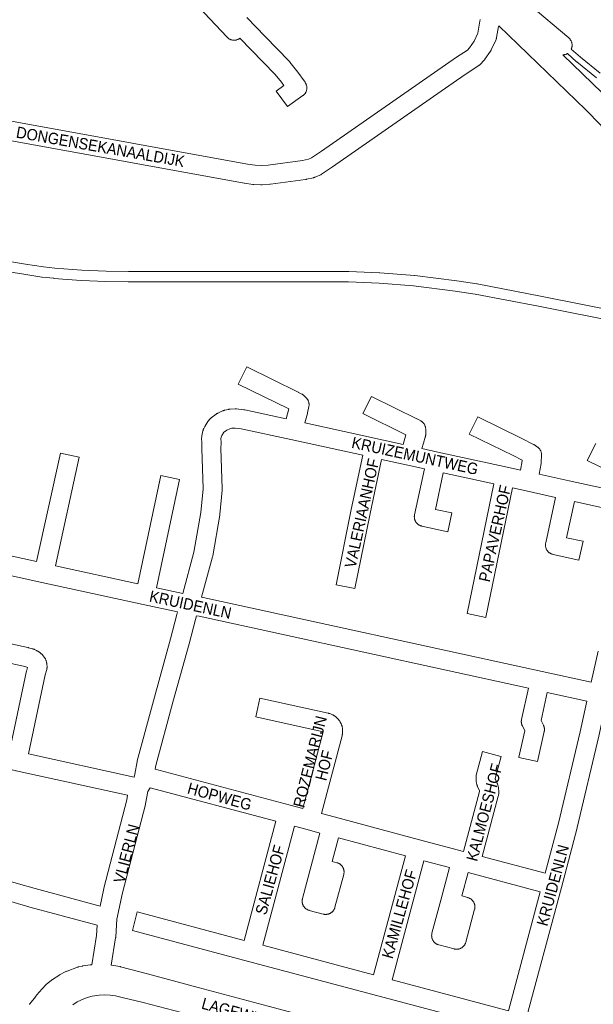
# Model space of a CAD drawing. Header units: metres. Extents: x 123819 to 142731, y 393440 to 405763.
# Tile 226 of 256: x 130796 to 131185, y 398692 to 399361. Entities that reach past the tile are written whole.
import ezdxf
from ezdxf.enums import TextEntityAlignment as Align

# ---------------------------------------------------------------- set-up
doc = ezdxf.new("R2010")
doc.units = ezdxf.units.M
doc.header["$MEASUREMENT"] = 0
for name, color, linetype, lineweight in [('gs-anno-wegen algemeen tekst', 7, 'Continuous', 0), ('gs-knt-fietspaden', 7, 'Continuous', 0), ('gs-knt-hoofdweg', 7, 'Continuous', 0), ('gs-knt-paden', 7, 'Continuous', 0), ('gs-knt-wegen algemeen', 7, 'Continuous', 0), ('gs-vlk-plantopografie wegen algemeen', 7, 'Continuous', 0)]:
    doc.layers.add(name, color=color, linetype=linetype, lineweight=lineweight)
doc.styles.add('Style-Arial', font='arial.ttf')

msp = doc.modelspace()

# ---------------------------------------------------------------- linework, layer by layer
at = {"layer": 'gs-knt-fietspaden', "color": 7, "linetype": 'Continuous', "flags": 128}
for points in [[(130780.49, 399197.86), (130799.41, 399194.87), (130811.59, 399192.95), (130819.27, 399192.14), (130837.62, 399190.69), (130854.17, 399189.94), (130869.26, 399189.75), (130911.9, 399189.81), (130911.94, 399189.81), (130921.5, 399189.73), (130949.68, 399189.81), (130949.7, 399189.81), (131018.77, 399189.76), (131018.9, 399189.75), (131039.79, 399188.92), (131039.92, 399188.91), (131063.45, 399187.09), (131063.61, 399187.07), (131092.07, 399183.5), (131092.17, 399183.49), (131105.83, 399181.37), (131105.96, 399181.35), (131148.99, 399173.04), (131207.03, 399161.58)], [(131205.55, 399154.72), (131147.63, 399166.15), (131104.69, 399174.44), (131091.14, 399176.54), (131062.82, 399180.1), (131039.45, 399181.91), (131018.69, 399182.74), (130949.7, 399182.79), (130921.5, 399182.71), (130921.46, 399182.71), (130911.89, 399182.79), (130869.24, 399182.73), (130869.19, 399182.73), (130854.03, 399182.92), (130853.92, 399182.92), (130837.24, 399183.68), (130837.13, 399183.68), (130818.67, 399185.14), (130818.58, 399185.15), (130810.77, 399185.98), (130810.68, 399185.99), (130810.59, 399186), (130798.32, 399187.94), (130779.4, 399190.93)]]:
    msp.add_lwpolyline(points, dxfattribs=at)
at = {"layer": 'gs-knt-hoofdweg', "color": 7, "linetype": 'Continuous', "flags": 128}
for points in [[(131258.13, 399161.75), (131221.53, 399240.98), (131213.02, 399257.21), (131207.56, 399266.01), (131200.45, 399276.07), (131192.69, 399285.72), (131189.55, 399289.3), (131179.6, 399299.57), (131120.72, 399356.6)], [(131164.16, 399336.83), (131190.84, 399310.99), (131191.01, 399310.81), (131201.19, 399300.31), (131201.45, 399300.03), (131204.84, 399296.17), (131205.07, 399295.9), (131213.1, 399285.92), (131213.25, 399285.72), (131213.4, 399285.52), (131220.78, 399275.05), (131220.92, 399274.86), (131221.05, 399274.66), (131226.78, 399265.41), (131226.93, 399265.16), (131227.07, 399264.9), (131235.81, 399248.24), (131235.9, 399248.06), (131235.99, 399247.88), (131276.78, 399159.57), (131276.79, 399159.54), (131277.36, 399158.29)]]:
    msp.add_lwpolyline(points, dxfattribs=at)
at = {"layer": 'gs-knt-paden', "color": 7, "linetype": 'Continuous', "flags": 128}
for points in [[(131186.95, 399321.22), (131173.5, 399332.13), (131173.44, 399332.18), (131167.17, 399337.73)], [(131169.83, 399340.74), (131176.07, 399335.22), (131189.49, 399324.33)]]:
    msp.add_lwpolyline(points, dxfattribs=at)
at = {"layer": 'gs-knt-wegen algemeen', "color": 7, "linetype": 'Continuous', "flags": 128}
for points in [[(130949.59, 399362.17), (130962.01, 399349.22), (130978.44, 399332.44), (130978.59, 399332.28), (130978.73, 399332.12), (130978.87, 399331.95), (130983.43, 399326.25), (130983.54, 399326.11), (130983.64, 399325.97), (130989.18, 399318.24), (130989.35, 399317.98), (130989.51, 399317.72), (130989.66, 399317.44), (130989.8, 399317.17), (130989.92, 399316.88), (130990.03, 399316.59), (130990.13, 399316.3), (130990.21, 399316), (130990.27, 399315.69), (130990.33, 399315.39), (130990.36, 399315.08), (130990.39, 399314.77), (130990.4, 399314.46), (130990.39, 399314.15), (130990.37, 399313.84), (130990.33, 399313.54), (130990.28, 399313.23), (130990.22, 399312.93), (130990.14, 399312.63), (130990.04, 399312.33), (130989.94, 399312.04), (130989.81, 399311.76), (130989.68, 399311.48), (130989.53, 399311.21), (130989.37, 399310.94), (130989.2, 399310.68), (130989.01, 399310.44), (130988.82, 399310.2), (130988.61, 399309.97), (130988.39, 399309.75), (130988.16, 399309.54), (130987.92, 399309.34), (130987.68, 399309.15), (130977.23, 399301.68, -0.356734), (130977.22, 399301.68), (130969.65, 399312.25), (130969.65, 399312.25, -0.457664), (130969.65, 399312.26), (130969.65, 399312.26), (130974.8, 399315.95), (130973.16, 399318.25), (130968.91, 399323.56), (130952.69, 399340.13), (130952.64, 399340.18), (130945.01, 399348.14), (130944.93, 399348.08), (130944.67, 399347.89), (130944.4, 399347.72), (130944.13, 399347.56), (130943.84, 399347.41), (130943.56, 399347.28), (130943.26, 399347.16), (130942.96, 399347.06), (130942.65, 399346.97), (130942.34, 399346.9), (130942.03, 399346.84), (130941.72, 399346.79), (130941.4, 399346.77), (130941.08, 399346.75), (130940.77, 399346.76), (130940.45, 399346.78), (130940.13, 399346.81), (130939.82, 399346.86), (130939.51, 399346.93), (130939.2, 399347.01), (130938.9, 399347.1), (130938.6, 399347.21), (130938.3, 399347.33), (130938.02, 399347.47), (130937.74, 399347.62), (130937.47, 399347.79), (130937.2, 399347.97), (130936.95, 399348.16), (130936.71, 399348.36), (130936.47, 399348.58), (130936.25, 399348.8), (130832.34, 399459.26)], [(130906.17, 398971.26), (130913.75, 398999.28), (130918.4, 399026.27), (130919.98, 399042.24), (130919.05, 399069.68), (130919.05, 399069.86), (130919.05, 399070.03), (130919.12, 399073.48), (130919, 399076.66), (130919, 399076.97), (130919.01, 399077.29), (130919.04, 399077.6), (130919.08, 399077.91), (130919.14, 399078.22), (130919.84, 399081.55), (130919.91, 399081.85), (130919.99, 399082.15), (130920.09, 399082.44), (130920.2, 399082.72), (130920.32, 399083), (130920.46, 399083.27), (130921.18, 399084.63), (130921.27, 399084.78), (130921.36, 399084.94), (130922.88, 399087.45), (130923.04, 399087.71), (130923.22, 399087.96), (130923.4, 399088.2), (130924.31, 399089.31), (130924.49, 399089.52), (130924.67, 399089.72), (130924.86, 399089.91), (130925.06, 399090.09), (130925.27, 399090.27), (130925.49, 399090.43), (130928.88, 399092.94), (130929.13, 399093.12), (130929.4, 399093.29), (130929.67, 399093.44), (130929.95, 399093.58), (130933.25, 399095.15), (130933.5, 399095.26), (130933.76, 399095.36), (130934.03, 399095.45), (130934.29, 399095.54), (130934.56, 399095.6), (130937.11, 399096.2), (130937.41, 399096.26), (130937.71, 399096.31), (130938.02, 399096.34), (130938.33, 399096.36), (130941.63, 399096.49), (130941.94, 399096.49), (130942.26, 399096.48), (130942.58, 399096.46), (130947.56, 399095.92), (130947.79, 399095.89), (130948.02, 399095.86), (130948.24, 399095.81), (130976.28, 399089.74), (130978.1, 399096.55), (130943.85, 399113.29, -0.368029), (130943.84, 399113.3), (130949.55, 399124.98, -0.374334), (130949.57, 399124.98), (130984.47, 399107.93), (130984.64, 399107.84), (130984.8, 399107.75), (130986.9, 399106.58), (130987.13, 399106.44), (130987.36, 399106.29), (130987.58, 399106.13), (130987.8, 399105.97), (130988.01, 399105.79), (130989.66, 399104.34), (130989.89, 399104.13), (130990.11, 399103.9), (130990.32, 399103.67), (130990.52, 399103.43), (130990.7, 399103.17), (130990.88, 399102.91), (130991.04, 399102.65), (130991.18, 399102.37), (130991.32, 399102.09), (130991.44, 399101.8), (130991.54, 399101.5), (130991.64, 399101.2), (130991.71, 399100.9), (130991.78, 399100.59), (130991.82, 399100.29), (130991.86, 399099.97), (130991.87, 399099.66), (130991.88, 399099.35), (130991.87, 399099.04), (130991.84, 399098.73), (130991.8, 399098.42), (130991.74, 399098.11), (130990.84, 399093.82), (130990.8, 399093.65), (130990.76, 399093.47)], [(130990.76, 399093.47), (130989.01, 399086.96), (131055.71, 399072.37), (131057.59, 399078.95), (131028.41, 399093.29, -0.368123), (131028.41, 399093.3), (131034.14, 399104.97, -0.374414), (131034.15, 399104.97), (131065.48, 399089.58), (131065.75, 399089.44), (131067.66, 399088.39), (131067.93, 399088.23), (131068.2, 399088.06), (131068.45, 399087.88), (131068.7, 399087.68), (131068.93, 399087.47), (131069.16, 399087.26), (131069.38, 399087.03), (131069.58, 399086.79), (131069.77, 399086.54), (131069.95, 399086.28), (131070.12, 399086.01), (131070.27, 399085.74), (131070.41, 399085.46), (131070.54, 399085.17), (131070.65, 399084.88), (131070.75, 399084.58), (131070.84, 399084.27), (131070.91, 399083.97), (131070.96, 399083.66), (131071, 399083.34), (131071.02, 399083.03), (131071.03, 399082.72), (131071.05, 399079.37), (131071.04, 399079.08), (131071.03, 399078.79), (131070.99, 399078.5), (131070.95, 399078.22), (131070.9, 399077.94), (131070.83, 399077.66), (131070.75, 399077.38), (131069.43, 399073.2), (131068.45, 399069.58), (131079.37, 399067.19), (131126.37, 399056.98), (131135.36, 399055.03), (131136.49, 399061.26), (131136.51, 399061.69), (131130.38, 399064.82), (131100.6, 399079.46, -0.368135), (131100.6, 399079.47), (131106.33, 399091.14, -0.368136), (131106.35, 399091.14), (131136.17, 399076.48), (131136.25, 399076.44), (131144.1, 399072.44), (131144.34, 399072.31), (131144.58, 399072.17), (131144.81, 399072.02), (131146.84, 399070.63), (131147.1, 399070.45), (131147.34, 399070.26), (131147.58, 399070.05), (131147.8, 399069.83), (131148.02, 399069.6), (131148.22, 399069.36), (131148.41, 399069.11), (131148.59, 399068.86), (131148.76, 399068.59), (131148.92, 399068.32), (131149.06, 399068.04), (131149.18, 399067.75), (131149.3, 399067.46), (131149.4, 399067.16), (131149.48, 399066.86), (131149.55, 399066.55), (131149.61, 399066.24), (131149.65, 399065.93), (131149.67, 399065.62), (131149.68, 399065.3), (131149.68, 399064.99), (131149.48, 399060.27), (131149.46, 399059.97), (131149.43, 399059.67), (131149.38, 399059.37), (131148.08, 399052.25), (131168.34, 399047.8), (131168.34, 399047.8), (131212.33, 399038.09)], [(130767.02, 399078.42), (130751.1, 399005.07), (130807.02, 398992.89), (130823.1, 399066.43, -0.385166), (130823.12, 399066.44), (130835.82, 399063.66, -0.369456), (130835.82, 399063.65), (130819.74, 398990.1), (130875.71, 398977.79), (130891.29, 399051.39, -0.385305), (130891.3, 399051.4), (130904.02, 399048.71, -0.36983), (130904.03, 399048.7), (130888.44, 398975.03), (130906.17, 398971.26)], [(131214.97, 399044.66), (131180.7, 399061.4, -0.368026), (131180.7, 399061.41), (131186.41, 399073.09, -0.368028)], [(131023.01, 398974.52), (131023.01, 398974.52), (131010.26, 398977.08, -0.37046), (131010.25, 398977.09), (131020.49, 399028.18), (131020.51, 399028.27), (131028.4, 399065.01)], [(131117.32, 399045.62), (131082.96, 399053.09), (131077.57, 399028.32), (131088.78, 399025.89, -0.369577), (131088.78, 399025.88), (131086.03, 399013.17, -0.369577), (131086.02, 399013.17), (131068.44, 399016.97), (131068.14, 399017.04), (131067.84, 399017.13), (131067.55, 399017.23), (131067.26, 399017.35), (131066.98, 399017.47), (131066.7, 399017.62), (131066.44, 399017.77), (131066.17, 399017.94), (131065.92, 399018.12), (131065.68, 399018.31), (131065.44, 399018.51), (131065.22, 399018.73), (131065, 399018.95), (131064.8, 399019.19), (131064.61, 399019.43), (131064.43, 399019.68), (131064.26, 399019.94), (131064.11, 399020.21), (131063.96, 399020.49), (131063.84, 399020.77), (131063.72, 399021.06), (131063.62, 399021.35), (131063.53, 399021.65), (131063.46, 399021.95), (131063.4, 399022.25), (131063.36, 399022.56), (131063.33, 399022.87), (131063.31, 399023.18), (131063.31, 399023.49), (131063.33, 399023.8), (131063.36, 399024.11), (131063.4, 399024.41), (131063.46, 399024.72), (131070.24, 399055.86), (131058.98, 399058.32), (131041.12, 399062.23)], [(131111.94, 398955.04), (131111.93, 398955.04), (131099.2, 398957.67, -0.370133), (131099.19, 398957.68), (131117.32, 399045.62)], [(131130.04, 399042.86), (131111.94, 398955.05, -0.262285), (131111.94, 398955.04)], [(131207.61, 399025.8), (131171.91, 399033.68), (131166.56, 399009.11), (131177.77, 399006.68, -0.369576), (131177.78, 399006.67), (131175.03, 398993.96, -0.369577), (131175.02, 398993.96), (131157.44, 398997.76), (131157.14, 398997.83), (131156.84, 398997.92), (131156.54, 398998.02), (131156.26, 398998.14), (131155.97, 398998.26), (131155.7, 398998.41), (131155.43, 398998.56), (131155.17, 398998.73), (131154.92, 398998.91), (131154.67, 398999.1), (131154.44, 398999.3), (131154.21, 398999.52), (131154, 398999.74), (131153.8, 398999.98), (131153.6, 399000.22), (131153.42, 399000.47), (131153.26, 399000.73), (131153.1, 399001), (131152.96, 399001.28), (131152.83, 399001.56), (131152.71, 399001.85), (131152.61, 399002.14), (131152.53, 399002.44), (131152.45, 399002.74), (131152.39, 399003.04), (131152.35, 399003.35), (131152.32, 399003.66), (131152.3, 399003.97), (131152.3, 399004.28), (131152.32, 399004.59), (131152.35, 399004.9), (131152.39, 399005.2), (131152.45, 399005.51), (131159.2, 399036.48), (131139.16, 399040.88), (131130.04, 399042.86)], [(131180.4, 398898.22), (131153.53, 398904.13), (131149.28, 398885.1), (131150.93, 398881.84), (131151.06, 398881.57), (131151.17, 398881.29), (131151.28, 398881.01), (131151.37, 398880.73), (131151.45, 398880.44), (131151.51, 398880.15), (131151.56, 398879.85), (131151.6, 398879.56), (131151.62, 398879.26), (131151.63, 398878.96), (131151.63, 398878.66), (131151.61, 398878.37), (131151.58, 398878.07), (131151.53, 398877.77), (131151.47, 398877.48), (131146.94, 398857.18, -0.369206), (131146.92, 398857.17), (131134.24, 398860.01, -0.369205), (131134.23, 398860.02), (131138.26, 398878.04), (131136.61, 398881.31), (131136.48, 398881.58), (131136.36, 398881.85), (131136.26, 398882.13), (131136.17, 398882.42), (131136.09, 398882.71), (131136.03, 398883), (131135.98, 398883.29), (131135.94, 398883.59), (131135.92, 398883.89), (131135.91, 398884.18), (131135.91, 398884.48), (131135.93, 398884.78), (131135.96, 398885.08), (131136.01, 398885.37), (131136.06, 398885.67), (131140.82, 398906.92), (130917.3, 398955.76), (130915.47, 398956.1)], [(130868.72, 398834.31), (130793.14, 398850.89), (130793.1, 398850.9), (130792.79, 398850.94), (130792.49, 398851), (130731.8, 398864.08, -0.369619), (130731.79, 398864.09), (130734.53, 398876.8, -0.385224), (130734.54, 398876.81), (130788.84, 398865.1), (130800.2, 398918.8), (130800.27, 398919.08), (130800.77, 398921.05), (130800.47, 398921.19), (130798.14, 398921.83), (130700.49, 398942.95)], [(130987.73, 398825.2), (131001.53, 398877.35), (131001.53, 398877.41), (131001.53, 398877.41), (130955.71, 398887.47, -0.369409), (130955.7, 398887.48), (130958.49, 398900.18, -0.385149), (130958.5, 398900.19), (131004.86, 398890.01), (131005.12, 398889.95), (131005.38, 398889.87), (131005.64, 398889.79), (131005.9, 398889.69), (131007.75, 398888.94), (131008.01, 398888.83), (131008.26, 398888.71), (131008.51, 398888.58), (131008.75, 398888.43), (131008.98, 398888.28), (131009.21, 398888.12), (131010.09, 398887.46), (131010.32, 398887.28), (131010.55, 398887.09), (131010.77, 398886.88), (131010.97, 398886.67), (131011.17, 398886.44), (131011.36, 398886.21), (131012.68, 398884.48), (131012.86, 398884.24), (131013.02, 398884), (131013.18, 398883.74), (131013.32, 398883.48), (131013.44, 398883.21), (131013.56, 398882.94), (131013.97, 398881.92), (131014.07, 398881.65), (131014.16, 398881.36), (131014.24, 398881.07), (131014.31, 398880.78), (131014.52, 398879.71), (131014.57, 398879.42), (131014.61, 398879.12), (131014.64, 398878.83), (131014.65, 398878.53), (131014.65, 398878.23), (131014.63, 398877.94), (131014.47, 398875.76), (131014.44, 398875.47), (131014.39, 398875.17), (131014.34, 398874.88), (131014.27, 398874.59), (131000.31, 398821.85)], [(131096.78, 398796.16), (131107.61, 398836.8), (131107.58, 398837.13), (131107.5, 398837.39), (131106.21, 398840.2), (131106.09, 398840.49), (131105.98, 398840.78), (131105.89, 398841.08), (131105.81, 398841.38), (131105.47, 398842.75), (131105.41, 398843.04), (131105.36, 398843.32), (131105.33, 398843.61), (131105.3, 398843.9), (131105.18, 398845.92), (131105.17, 398846.21), (131105.18, 398846.5), (131105.19, 398846.8), (131105.22, 398847.09), (131105.26, 398847.37), (131105.32, 398847.66), (131105.38, 398847.94), (131109.54, 398863.9, -0.384633), (131109.55, 398863.91), (131122.13, 398860.63, -0.384632), (131122.14, 398860.62), (131118.24, 398845.66), (131118.27, 398845.25), (131118.31, 398845.05), (131119.5, 398842.46), (131119.6, 398842.23), (131119.69, 398842), (131119.77, 398841.76), (131120.2, 398840.42), (131120.29, 398840.13), (131120.36, 398839.84), (131120.42, 398839.54), (131120.46, 398839.25), (131120.5, 398838.95), (131120.65, 398837.04), (131120.67, 398836.77), (131120.67, 398836.5), (131120.67, 398836.23), (131120.65, 398835.95), (131120.62, 398835.68), (131120.58, 398835.41), (131120.4, 398834.33), (131120.34, 398834.04), (131120.27, 398833.75), (131109.36, 398792.8)], [(130663.85, 398816.34), (130721.42, 398797.61), (130721.07, 398814.58, -0.384981), (130721.08, 398814.59), (130734.08, 398814.86, -0.384977), (130734.09, 398814.85), (130734.52, 398793.92), (130734.52, 398793.6), (130734.51, 398793.35), (130780.78, 398778.29), (130793.03, 398774.59), (130805.91, 398770.92), (130850.04, 398759.1)], [(130950.84, 398721.55), (130871.99, 398742.49, -0.3846), (130871.99, 398742.5), (130875.32, 398755.07, -0.3846), (130875.34, 398755.08), (130947.89, 398735.8), (130969.34, 398816.63)]]:
    msp.add_lwpolyline(points, format="xyb", dxfattribs=at)
for points in [[(131141.28, 399371.11), (131168.09, 399348.29), (131168.32, 399348.08), (131168.55, 399347.85), (131168.77, 399347.62), (131168.97, 399347.37), (131169.16, 399347.12), (131169.34, 399346.85), (131169.51, 399346.58), (131169.66, 399346.3), (131169.8, 399346.01), (131169.92, 399345.72), (131170.03, 399345.42), (131170.13, 399345.11), (131170.21, 399344.8), (131170.27, 399344.49), (131170.32, 399344.17), (131170.35, 399343.86), (131170.37, 399343.54), (131170.37, 399343.22), (131170.36, 399342.9), (131170.33, 399342.58), (131170.29, 399342.26), (131170.23, 399341.95), (131170.15, 399341.64), (131170.06, 399341.33), (131169.95, 399341.03), (131169.83, 399340.74)], [(130561.11, 399333.38), (130950.11, 399262.68), (130955.4, 399261.85), (130959.54, 399261.62), (130964.21, 399261.94), (130987.5, 399265.13), (130991.46, 399266.01), (130993.56, 399266.92), (131000.35, 399271.52), (131084.42, 399330.08), (131084.47, 399330.11), (131091.92, 399335.21), (131092.03, 399335.29), (131099.38, 399340.1), (131100.81, 399341.58), (131103.91, 399346.16), (131106.44, 399351.57), (131107.77, 399359.72), (131107.83, 399360.02), (131107.9, 399360.31), (131107.98, 399360.6), (131108.07, 399360.88)], [(131120.72, 399356.6), (131120.38, 399356.12), (131119.15, 399348.58), (131119.09, 399348.29), (131119.02, 399348), (131118.94, 399347.71), (131118.85, 399347.43), (131118.74, 399347.15), (131118.62, 399346.88), (131115.49, 399340.18), (131115.38, 399339.95), (131115.25, 399339.72), (131115.12, 399339.5), (131114.98, 399339.28), (131111.27, 399333.81), (131111.11, 399333.58), (131110.94, 399333.35), (131110.75, 399333.14), (131110.56, 399332.93), (131108.23, 399330.52), (131108.03, 399330.32), (131107.81, 399330.12), (131107.59, 399329.94), (131107.36, 399329.76), (131107.12, 399329.6), (131099.22, 399324.43), (131091.84, 399319.38)], [(131167.17, 399337.73), (131167.11, 399337.69), (131166.83, 399337.54), (131166.54, 399337.4), (131166.25, 399337.28), (131165.95, 399337.17), (131165.64, 399337.07), (131165.33, 399336.99), (131165.02, 399336.93), (131164.7, 399336.88), (131164.39, 399336.85)], [(131164.39, 399336.85), (131164.39, 399336.85), (131164.38, 399336.85), (131164.16, 399336.83)], [(131091.84, 399319.38), (131007.75, 399260.81), (131007.68, 399260.76), (131000.36, 399255.8), (131000.1, 399255.64), (130999.84, 399255.49), (130999.57, 399255.35), (130999.29, 399255.22), (130996.07, 399253.82), (130995.79, 399253.71), (130995.5, 399253.61), (130995.21, 399253.52), (130994.91, 399253.44), (130990.08, 399252.36), (130989.81, 399252.31), (130989.53, 399252.26), (130965.76, 399249.01), (130965.54, 399248.99), (130965.32, 399248.97), (130960.03, 399248.6), (130959.76, 399248.59), (130959.49, 399248.59), (130959.23, 399248.6), (130954.36, 399248.87), (130954.15, 399248.88), (130953.93, 399248.9), (130953.71, 399248.93), (130948.02, 399249.82), (130947.86, 399249.85), (130558.68, 399320.59)], [(131028.4, 399065.01), (130979.58, 399075.7), (130945.82, 399083.01), (130941.66, 399083.46), (130939.46, 399083.38), (130938.2, 399083.08), (130936.1, 399082.09), (130933.88, 399080.45), (130933.78, 399080.33), (130932.59, 399078.36), (130932.39, 399077.98), (130932.04, 399076.32), (130932.13, 399073.76), (130932.14, 399073.58), (130932.14, 399073.4), (130932.07, 399069.95), (130933.01, 399042.25), (130933.01, 399041.96), (130933.01, 399041.67), (130932.98, 399041.38), (130931.34, 399024.75), (130931.31, 399024.52), (130931.27, 399024.29), (130926.53, 398996.76), (130926.47, 398996.46), (130926.39, 398996.17), (130918.96, 398968.69)], [(131041.12, 399062.23), (131033.25, 399025.58), (131023.02, 398974.53), (131023.01, 398974.52)], [(130902.67, 398958.69), (130879.37, 398963.65), (130879.33, 398963.66), (130810.6, 398978.78), (130741.97, 398993.74), (130741.97, 398993.74), (130712.79, 399000.12)], [(130918.96, 398968.69), (130919.81, 398968.53), (130919.99, 398968.5), (131149.99, 398918.25), (131150, 398918.24), (131183.22, 398910.93)], [(130873.19, 398846.66), (130873.64, 398848.5), (130875.17, 398857.11), (130875.23, 398857.39), (130875.3, 398857.67), (130886.98, 398900.85), (130886.99, 398900.88), (130897.87, 398940.41), (130902.17, 398956.94), (130902.21, 398957.08), (130902.67, 398958.69)], [(130703.25, 398955.68), (130801.07, 398934.52), (130801.24, 398934.48), (130801.42, 398934.43), (130804.45, 398933.6), (130804.71, 398933.52), (130804.97, 398933.43), (130805.23, 398933.33), (130805.48, 398933.22), (130806.93, 398932.54), (130807.21, 398932.4), (130807.48, 398932.25), (130808.56, 398931.62), (130808.77, 398931.49), (130808.98, 398931.35), (130809.18, 398931.2), (130809.38, 398931.05), (130810.2, 398930.37), (130810.4, 398930.2), (130810.6, 398930.02), (130810.79, 398929.83), (130810.97, 398929.63), (130811.14, 398929.43), (130811.3, 398929.22), (130812.36, 398927.81), (130812.52, 398927.57), (130812.68, 398927.33), (130812.83, 398927.07), (130812.96, 398926.82), (130813.09, 398926.55), (130813.2, 398926.29), (130813.3, 398926.01), (130813.39, 398925.73), (130813.75, 398924.49), (130813.82, 398924.2), (130813.89, 398923.91), (130813.94, 398923.62), (130813.97, 398923.33), (130813.99, 398923.03), (130814.07, 398921.67), (130814.08, 398921.39), (130814.07, 398921.1), (130814.06, 398920.81), (130814.03, 398920.53), (130813.99, 398920.25), (130813.94, 398919.96), (130813.87, 398919.69), (130812.91, 398915.96), (130801.57, 398862.37), (130873.19, 398846.66)], [(130915.47, 398956.1), (130914.75, 398953.58), (130910.45, 398937.08), (130910.43, 398937), (130899.55, 398897.44), (130887.94, 398854.55)], [(131183.22, 398910.93), (131188.03, 398932.08)], [(131199.31, 398922.96), (131194.49, 398901.77), (131188.56, 398874.5), (131188.54, 398874.39), (131173.9, 398812.32), (131173.85, 398812.14), (131163.08, 398771.75)], [(131152.18, 398781.4), (131161.25, 398815.4), (131175.85, 398877.32), (131180.4, 398898.22)], [(130887.94, 398854.55), (130887.47, 398851.89)], [(130887.47, 398851.89), (130978.98, 398827.53), (130987.73, 398825.2)], [(130884.13, 398839.31), (130882.39, 398836.79), (130880.91, 398828.55), (130880.86, 398828.31), (130880.8, 398828.08), (130865.34, 398767.99), (130861.4, 398750.15), (130860.7, 398738.1), (130860.68, 398737.87), (130860.66, 398737.64), (130860.63, 398737.41), (130857.58, 398719)], [(130969.34, 398816.63), (130884.13, 398839.31)], [(130850.04, 398759.1), (130852.65, 398770.91), (130852.7, 398771.13), (130868.14, 398831.1), (130868.72, 398834.31)], [(130848.12, 398746.13), (130802.49, 398758.36), (130802.39, 398758.39), (130789.41, 398762.09), (130789.31, 398762.12), (130776.95, 398765.85), (130776.82, 398765.89), (130724.48, 398782.92), (130653.63, 398805.97), (130611.43, 398819.71), (130611.22, 398819.78), (130605.72, 398821.78)], [(131000.31, 398821.85), (131008.95, 398819.55)], [(131008.95, 398819.55), (131066.92, 398804.11), (131096.78, 398796.16)], [(130981.92, 398813.28), (130960.48, 398732.45)], [(131057.27, 398793.21), (131011.88, 398805.3), (131007.63, 398789.35), (131010.78, 398788.51), (131011.08, 398788.43), (131011.37, 398788.33), (131011.66, 398788.21), (131011.94, 398788.08), (131012.22, 398787.94), (131012.49, 398787.79), (131012.75, 398787.62), (131013, 398787.44), (131013.24, 398787.25), (131013.48, 398787.05), (131013.7, 398786.83), (131013.92, 398786.61), (131014.12, 398786.38), (131014.31, 398786.13), (131014.49, 398785.88), (131014.66, 398785.62), (131014.82, 398785.35), (131014.96, 398785.08), (131015.09, 398784.8), (131015.2, 398784.51), (131015.3, 398784.22), (131015.39, 398783.92), (131015.47, 398783.62), (131015.52, 398783.31), (131015.57, 398783.01), (131015.6, 398782.7), (131015.61, 398782.39), (131015.61, 398782.08), (131015.6, 398781.77), (131015.57, 398781.46), (131015.53, 398781.15), (131015.47, 398780.85), (131015.4, 398780.55), (131009.45, 398758.23), (131009.36, 398757.93), (131009.26, 398757.62), (131009.14, 398757.33), (131009, 398757.04), (131008.86, 398756.75), (131008.69, 398756.48), (131008.52, 398756.21), (131008.33, 398755.95), (131008.13, 398755.7), (131007.92, 398755.47), (131007.7, 398755.24), (131007.46, 398755.02), (131007.22, 398754.82), (131006.96, 398754.62), (131006.7, 398754.44), (131006.42, 398754.28), (131006.14, 398754.12), (131005.86, 398753.98), (131005.56, 398753.86), (131005.26, 398753.75), (131004.96, 398753.65), (131004.65, 398753.57), (131004.34, 398753.51), (131004.02, 398753.46), (131003.7, 398753.42), (131003.38, 398753.4), (131003.06, 398753.4), (131002.74, 398753.41), (131002.43, 398753.44), (131002.11, 398753.48), (131001.8, 398753.54), (131001.49, 398753.62), (130992.02, 398756.14), (130991.72, 398756.23), (130991.43, 398756.33), (130991.14, 398756.44), (130990.86, 398756.57), (130990.58, 398756.71), (130990.32, 398756.87), (130990.06, 398757.03), (130989.8, 398757.21), (130989.56, 398757.4), (130989.32, 398757.61), (130989.1, 398757.82), (130988.89, 398758.05), (130988.68, 398758.28), (130988.49, 398758.52), (130988.31, 398758.77), (130988.14, 398759.04), (130987.99, 398759.3), (130987.84, 398759.58), (130987.72, 398759.86), (130987.6, 398760.15), (130987.5, 398760.44), (130987.41, 398760.74), (130987.34, 398761.04), (130987.28, 398761.34), (130987.23, 398761.65), (130987.2, 398761.96), (130987.19, 398762.27), (130987.19, 398762.58), (130987.2, 398762.89), (130987.23, 398763.2), (130987.28, 398763.5), (130987.33, 398763.81), (130987.41, 398764.11), (130993.37, 398786.42), (130999.3, 398808.65), (130990.68, 398810.94), (130981.92, 398813.28)], [(130960.48, 398732.45), (131035.69, 398712.39), (131057.27, 398793.21)], [(131069.85, 398789.85), (131048.27, 398709.04), (131127.25, 398688.02)], [(131148.82, 398768.82), (131099.77, 398781.88), (131095.51, 398765.92), (131099.58, 398764.83), (131099.88, 398764.74), (131100.18, 398764.64), (131100.46, 398764.53), (131100.75, 398764.4), (131101.02, 398764.26), (131101.29, 398764.1), (131101.55, 398763.94), (131101.8, 398763.76), (131102.05, 398763.56), (131102.28, 398763.36), (131102.51, 398763.15), (131102.72, 398762.92), (131102.92, 398762.69), (131103.12, 398762.45), (131103.3, 398762.19), (131103.46, 398761.93), (131103.62, 398761.67), (131103.76, 398761.39), (131103.89, 398761.11), (131104.01, 398760.82), (131104.11, 398760.53), (131104.2, 398760.23), (131104.27, 398759.93), (131104.33, 398759.62), (131104.37, 398759.32), (131104.4, 398759.01), (131104.42, 398758.7), (131104.42, 398758.39), (131104.4, 398758.08), (131104.37, 398757.77), (131104.33, 398757.46), (131104.27, 398757.16), (131104.2, 398756.86), (131098.25, 398734.57), (131098.16, 398734.27), (131098.05, 398733.97), (131097.93, 398733.67), (131097.8, 398733.38), (131097.65, 398733.1), (131097.49, 398732.82), (131097.31, 398732.55), (131097.13, 398732.3), (131096.93, 398732.05), (131096.71, 398731.81), (131096.49, 398731.58), (131096.25, 398731.36), (131096.01, 398731.16), (131095.75, 398730.97), (131095.49, 398730.79), (131095.22, 398730.62), (131094.94, 398730.47), (131094.65, 398730.33), (131094.36, 398730.2), (131094.06, 398730.09), (131093.75, 398730), (131093.44, 398729.92), (131093.13, 398729.85), (131092.81, 398729.8), (131092.5, 398729.77), (131092.18, 398729.75), (131091.86, 398729.74), (131091.54, 398729.76), (131091.22, 398729.79), (131090.91, 398729.83), (131090.59, 398729.89), (131090.28, 398729.96), (131079.91, 398732.73), (131079.61, 398732.81), (131079.32, 398732.91), (131079.03, 398733.03), (131078.75, 398733.16), (131078.47, 398733.3), (131078.21, 398733.45), (131077.94, 398733.62), (131077.69, 398733.8), (131077.45, 398733.99), (131077.21, 398734.19), (131076.99, 398734.41), (131076.77, 398734.63), (131076.57, 398734.87), (131076.38, 398735.11), (131076.2, 398735.36), (131076.03, 398735.62), (131075.88, 398735.89), (131075.73, 398736.17), (131075.6, 398736.45), (131075.49, 398736.74), (131075.39, 398737.03), (131075.3, 398737.33), (131075.23, 398737.63), (131075.17, 398737.93), (131075.12, 398738.24), (131075.09, 398738.55), (131075.08, 398738.86), (131075.08, 398739.17), (131075.09, 398739.48), (131075.12, 398739.78), (131075.17, 398740.09), (131075.22, 398740.4), (131075.3, 398740.7), (131081.25, 398762.98), (131087.19, 398785.24), (131069.85, 398789.85)], [(131109.36, 398792.8), (131152.18, 398781.4)], [(131163.08, 398771.75), (131138.15, 398678.38), (131138.15, 398678.38), (131138.15, 398678.38), (131129.79, 398647.09)], [(131163.08, 398771.75), (131163.08, 398771.75), (131163.08, 398771.75)], [(131163.08, 398771.75), (131163.08, 398771.75), (131163.08, 398771.75)], [(131127.25, 398688.02), (131148.82, 398768.82)], [(130844.42, 398719.24), (130847.72, 398739.19), (130848.12, 398746.13)], [(130802.14, 398692.24), (130802.28, 398692.44), (130802.42, 398692.63), (130806.14, 398697.53), (130806.28, 398697.69), (130808.48, 398700.4), (130808.68, 398700.63), (130810.73, 398702.93), (130810.94, 398703.15), (130813.09, 398705.33), (130813.31, 398705.55), (130813.53, 398705.75), (130817.08, 398708.74), (130817.29, 398708.9), (130817.49, 398709.06), (130817.71, 398709.21), (130822.05, 398712.05), (130822.23, 398712.16), (130822.41, 398712.27), (130822.6, 398712.37), (130826.91, 398714.63), (130827.15, 398714.75), (130827.4, 398714.86), (130827.65, 398714.96), (130834.74, 398717.6), (130834.97, 398717.68), (130835.2, 398717.76), (130835.43, 398717.82), (130835.67, 398717.87), (130838.07, 398718.38), (130838.28, 398718.42), (130838.5, 398718.46), (130843.36, 398719.15), (130843.66, 398719.19), (130843.96, 398719.21), (130844.42, 398719.24)], [(130857.58, 398719), (130857.67, 398718.99), (130857.89, 398718.96), (130858.1, 398718.93), (130863.39, 398717.99), (130863.64, 398717.94), (130863.9, 398717.88), (130882.16, 398713.1), (130882.21, 398713.09), (130882.21, 398713.09), (130882.21, 398713.08)], [(130950.85, 398721.55), (130950.85, 398721.55), (130950.84, 398721.55), (130950.84, 398721.55)], [(130950.85, 398721.55), (130950.85, 398721.55), (130950.84, 398721.55), (130950.84, 398721.55)], [(131123.89, 398675.44), (131038.62, 398698.14), (131038.62, 398698.14), (130950.85, 398721.55)], [(130882.21, 398713.08), (130916.72, 398703.75), (130964.12, 398691.18), (131117.21, 398650.45)], [(130905.41, 398686.78), (130879.24, 398693.52), (130865.1, 398696.9), (130864.98, 398696.93), (130860.42, 398698.12), (130856.8, 398698.66), (130853.15, 398698.86), (130849.49, 398698.69), (130844.69, 398697.92), (130842.17, 398697.23), (130839.42, 398696.28), (130834.59, 398694), (130831.67, 398692.09)]]:
    msp.add_lwpolyline(points, dxfattribs=at)
at = {"layer": 'gs-vlk-plantopografie wegen algemeen', "color": 7, "linetype": 'Continuous', "flags": 128}
for points in [[(130780.49, 399197.86), (130799.41, 399194.87), (130811.59, 399192.95), (130819.27, 399192.14), (130837.62, 399190.69), (130854.17, 399189.94), (130869.26, 399189.75), (130911.9, 399189.81), (130911.94, 399189.81), (130921.5, 399189.73), (130949.68, 399189.81), (130949.7, 399189.81), (131018.77, 399189.76), (131018.9, 399189.75), (131039.79, 399188.92), (131039.92, 399188.91), (131063.45, 399187.09), (131063.61, 399187.07), (131092.07, 399183.5), (131092.17, 399183.49), (131105.83, 399181.37), (131105.96, 399181.35), (131148.99, 399173.04), (131207.03, 399161.58)], [(131205.55, 399154.72), (131147.63, 399166.15), (131104.69, 399174.44), (131091.14, 399176.54), (131062.82, 399180.1), (131039.45, 399181.91), (131018.69, 399182.74), (130949.7, 399182.79), (130921.5, 399182.71), (130921.46, 399182.71), (130911.89, 399182.79), (130869.24, 399182.73), (130869.19, 399182.73), (130854.03, 399182.92), (130853.92, 399182.92), (130837.24, 399183.68), (130837.13, 399183.68), (130818.67, 399185.14), (130818.58, 399185.15), (130810.77, 399185.98), (130810.68, 399185.99), (130810.59, 399186), (130798.32, 399187.94), (130779.4, 399190.93)]]:
    msp.add_lwpolyline(points, dxfattribs=at)

# ---------------------------------------------------------------- texts
at = {"layer": 'gs-anno-wegen algemeen tekst', "color": 7, "style": 'Style-Arial', "width": 0.909091}
for s, rotation, p in [('DONGENSEKANAALDIJK', 349.98304, (130850.33, 399274.47)), ('KRUIZEMUNTWEG', 347.76639, (131063.77, 399064.68)), ('VALERIAANHOF', 77.64273, (131027.72, 399025.74)), ('PAPAVERHOF', 77.36184, (131117.97, 399011.95)), ('KRUIDENLN', 347.85522, (130911.4, 398963.66)), ('ROZEMARIJN', 75.7881, (130992.56, 398857.1)), ('HOF', 75.7881, (131002.23, 398854.54)), ('KALMOESHOF', 75.16151, (131110.85, 398822.68)), ('HOPWEG', 344.59209, (130931.21, 398833.46)), ('VLIERLN', 75.25647, (130867.95, 398794.67)), ('SALIEHOF', 74.45439, (130965.46, 398776.83)), ('KRUIDENLN', 74.77834, (131157.28, 398773.16)), ('KAMILLEHOF', 74.27655, (131053.17, 398753.63)), ('LAGEWITSIEBAAN', 344.88261, (130961.03, 398682.04))]:
    msp.add_text(s, height=7.7, rotation=rotation, dxfattribs=at).set_placement(p, align=Align.MIDDLE_CENTER)

doc.saveas('drawing.dxf')
